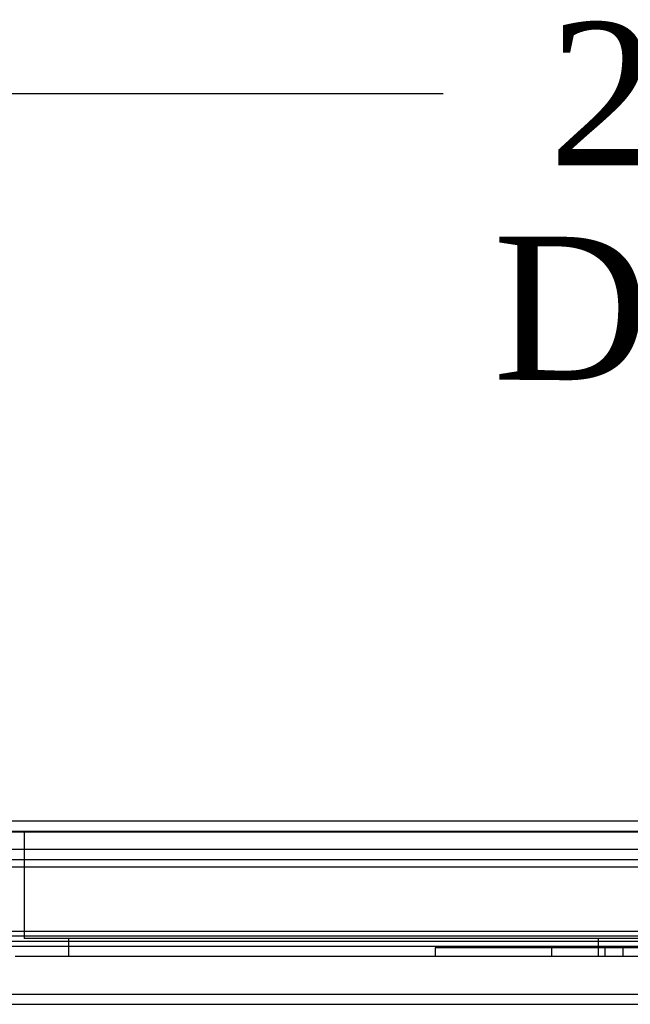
# Model space of a CAD drawing. Header units: inches. Extents: x 1 to 240, y -1 to 159.
# Tile 4 of 77: x 67.37 to 71.65, y 26.76 to 33.64. Entities that reach past the tile are written whole.
import ezdxf
from ezdxf.enums import TextEntityAlignment as Align
from ezdxf.lldxf.tags import DXFTag

# ---------------------------------------------------------------- set-up
doc = ezdxf.new("R2010")
doc.units = ezdxf.units.IN
doc.header["$MEASUREMENT"] = 0
for name, color, linetype in [('COM48601', 7, 'Continuous'), ('COM70220', 7, 'Continuous'), ('COM70726-3', 7, 'Continuous'), ('Default', 7, 'Continuous'), ('PKT99', 7, 'Continuous')]:
    doc.layers.add(name, color=color, linetype=linetype)
doc.styles.add('SEACAD_Times_New_Roman', font='times.ttf')
tags = doc.linetypes.add('HIDDEN2', pattern=[0.1875, 0.125, -0.0625]).pattern_tags.tags
tags[6:7] = [DXFTag(74, 4), DXFTag(75, 0), DXFTag(340, '0'), DXFTag(46, 0.0), DXFTag(50, 0.0), DXFTag(44, 0.0), DXFTag(45, 0.0)]
tags[4:5] = [DXFTag(74, 4), DXFTag(75, 0), DXFTag(340, '0'), DXFTag(46, 0.0), DXFTag(50, 0.0), DXFTag(44, 0.0), DXFTag(45, 0.0)]
doc.dimstyles.new('HAMMOND_(STH_-_240x160)', dxfattribs={"dimtxt": 1, "dimasz": 1.25, "dimexe": 0.5, "dimexo": 0.5, "dimgap": 0.25, "dimtad": 0, "dimtih": 1, "dimtoh": 1, "dimlfac": 0.125, "dimzin": 0, "dimdsep": 46, "dimtxsty": 'SEACAD_Times_New_Roman', "dimblk1": '_SE_FILLED', "dimblk2": '_SE_FILLED', "dimsah": 1, "dimcen": 0.5, "dimadec": 0, "dimazin": 0, "dimtfac": 0.8, "dimtofl": 0, "dimtmove": 0, "dimatfit": 3, "dimfxl": 1, "dimtolj": 1, "dimtzin": 0, "dimarcsym": 0})

# ---------------------------------------------------------------- blocks, each defined once
blk = doc.blocks.new('SE8')
at = {"layer": 'COM48601', "color": 7, "linetype": 'Continuous'}
for p, q in [((58.7973, 28.0421), (86.7693, 28.0421)), ((72.2255, 27.2696), (59.8444, 27.2696)), ((72.2255, 27.1987), (59.8444, 27.1987)), ((59.6647, 27.1671), (72.2255, 27.1671))]:
    blk.add_line(p, q, dxfattribs=at)
at = {"layer": 'COM48601', "color": 7, "linetype": 'HIDDEN2'}
for p, q in [((58.7973, 27.9701), (86.7693, 27.9701)), ((59.6647, 27.2391), (85.9018, 27.2391))]:
    blk.add_line(p, q, dxfattribs=at)
at = {"layer": 'COM70220', "color": 7, "linetype": 'HIDDEN2'}
for p, q in [((59.3453, 27.9691), (86.2833, 27.9691)), ((59.3453, 27.9681), (86.2833, 27.9681)), ((59.3453, 27.9661), (86.2833, 27.9661)), ((59.3453, 27.7201), (86.2833, 27.7201))]:
    blk.add_line(p, q, dxfattribs=at)
at = {"layer": 'COM70726-3', "color": 7, "linetype": 'HIDDEN2'}
for p, q in [((59.101, 27.8451), (86.5275, 27.8451)), ((59.101, 27.7731), (86.5275, 27.7731)), ((57.9693, 26.7601), (87.6592, 26.7601))]:
    blk.add_line(p, q, dxfattribs=at)
at = {"layer": 'COM70726-3', "color": 7, "linetype": 'Continuous'}
blk.add_line((57.9693, 26.8321), (71.7432, 26.8321), dxfattribs=at)
at = {"layer": 'PKT99', "color": 7, "linetype": 'HIDDEN2'}
for p, q in [((67.4068, 27.9701), (67.4068, 27.2201)), ((76.6568, 27.2201), (67.4068, 27.2201)), ((67.7168, 27.2201), (67.7168, 27.0951)), ((71.4218, 27.2201), (71.4218, 27.0951)), ((73.7818, 27.1551), (70.2818, 27.1551)), ((70.2818, 27.1551), (70.2818, 27.0951)), ((71.0943, 27.1551), (71.0943, 27.0951)), ((71.4693, 27.1551), (71.4693, 27.0951)), ((71.5943, 27.1551), (71.5943, 27.0951)), ((76.7218, 27.0951), (67.3418, 27.0951))]:
    blk.add_line(p, q, dxfattribs=at)
blk = doc.blocks.new('DMBLK2261')
at = {"layer": 'Default', "linetype": 'Continuous'}
for points in [[(59.9393, 33.3346), (58.6893, 33.1262), (59.9393, 32.9179)], [(85.6273, 33.3346), (85.6273, 32.9179), (86.8773, 33.1262)]]:
    blk.add_hatch(color=7, dxfattribs=at).paths.add_polyline_path(points)
at = {"layer": 'Default', "color": 7, "linetype": 'Continuous'}
for p, q in [((58.6893, 28.0906), (58.6893, 33.6262)), ((86.8773, 28.4341), (86.8773, 33.6262)), ((70.3361, 33.1262), (58.6893, 33.1262)), ((86.8773, 33.1262), (75.2304, 33.1262))]:
    blk.add_line(p, q, dxfattribs=at)
at = {"layer": 'Default', "color": 7, "linetype": 'Continuous', "style": 'SEACAD_Times_New_Roman'}
for s, p in [('28.19', (71.0771, 33.6262)), ('DOOR', (70.6861, 32.1262))]:
    blk.add_text(s, height=1, dxfattribs=at).set_placement(p, align=Align.TOP_LEFT)
blk = doc.blocks.new('_SE_FILLED')
at = {"color": 0}
blk.add_line((0, 0), (-1, 0), dxfattribs=at)
blk.add_solid([(0, 0), (-1, -0.1665), (-1, 0.1665), (0, 0)], dxfattribs=at)

msp = doc.modelspace()

# ---------------------------------------------------------------- block references
at = {"layer": 'Default'}
msp.add_blockref('SE8', (0, 0), dxfattribs=at)

# ---------------------------------------------------------------- dimensions: what is measured, and where the dimension line sits
at = {"layer": 'Default', "color": 7, "linetype": 'Continuous'}
dim = msp.add_linear_dim(base=(58.6893, 33.1262), p1=(86.8773, 27.9341), p2=(58.6893, 27.5906), text='\\A1;<>\\PDOOR', dimstyle='HAMMOND_(STH_-_240x160)', override={"dimlfac": 1}, dxfattribs=at)
dim.commit()
dim.dimension.update_dxf_attribs({"geometry": 'DMBLK2261', "text_midpoint": (72.7833, 33.1262), "dimtype": 160})

doc.saveas('drawing.dxf')
